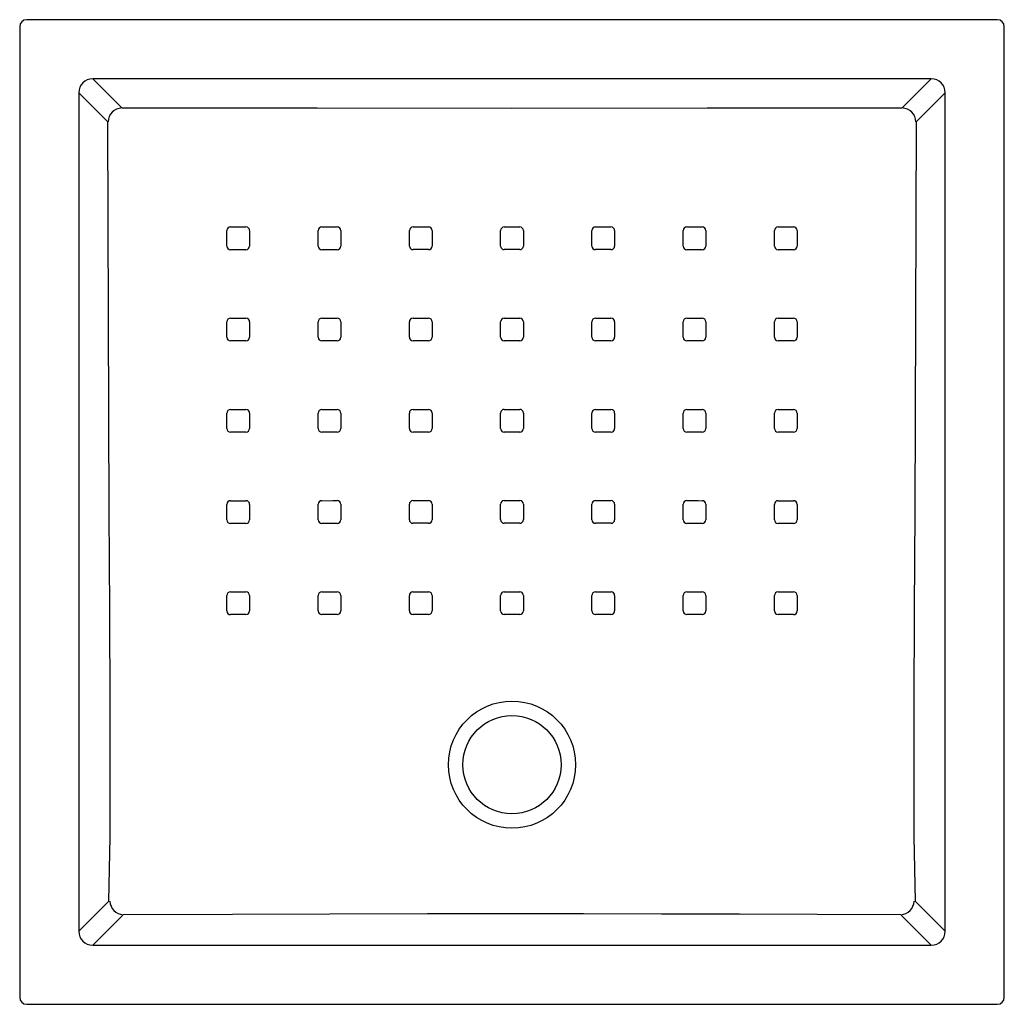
# Model space of a CAD drawing. Header units: millimetres. Extents: x 4757.06 to 4757.761, y 2645.923 to 2646.624.
import ezdxf

# ---------------------------------------------------------------- set-up
doc = ezdxf.new("R2010")
doc.units = ezdxf.units.MM
doc.layers.add('SANINDUSA', color=3, linetype='Continuous')

msp = doc.modelspace()

# ---------------------------------------------------------------- linework, layer by layer
at = {"layer": 'SANINDUSA'}
for p, q in [((4757.75642, 2646.62395), (4757.06503, 2646.62395)), ((4757.06003, 2646.61895), (4757.06003, 2645.92756)), ((4757.76142, 2645.92756), (4757.76142, 2646.61895)), ((4757.70943, 2646.58174), (4757.11202, 2646.58174)), ((4757.11202, 2646.58174), (4757.13267, 2646.56109)), ((4757.68878, 2646.56109), (4757.70943, 2646.58174)), ((4757.10224, 2646.57196), (4757.10224, 2645.97455)), ((4757.12289, 2646.55131), (4757.10224, 2646.57196)), ((4757.71921, 2646.57196), (4757.69856, 2646.55131)), ((4757.71921, 2645.97455), (4757.71921, 2646.57196)), ((4757.20763, 2646.4627), (4757.20763, 2646.4737)), ((4757.20763, 2646.3977), (4757.20763, 2646.4087)), ((4757.20763, 2646.3327), (4757.20763, 2646.3437)), ((4757.61382, 2646.3437), (4757.61382, 2646.3327)), ((4757.10224, 2645.97455), (4757.12363, 2645.99594)), ((4757.69782, 2645.99594), (4757.71921, 2645.97455)), ((4757.13341, 2645.98616), (4757.11202, 2645.96477)), ((4757.70943, 2645.96477), (4757.68804, 2645.98616)), ((4757.11202, 2645.96477), (4757.70943, 2645.96477)), ((4757.06503, 2645.92256), (4757.75642, 2645.92256))]:
    msp.add_line(p, q, dxfattribs=at)
at = {"layer": 'SANINDUSA', "flags": 128}
for points in [[(4757.1327, 2646.56106), (4757.27187, 2646.56105), (4757.41072, 2646.56103), (4757.54973, 2646.56105), (4757.68874, 2646.56106)], [(4757.12363, 2645.99594), (4757.1241, 2646.01887), (4757.1244, 2646.04187), (4757.12455, 2646.06493), (4757.12459, 2646.08802), (4757.12455, 2646.11111), (4757.12445, 2646.13417), (4757.12413, 2646.2037), (4757.12385, 2646.27324), (4757.12337, 2646.41207), (4757.12289, 2646.55131)], [(4757.69856, 2646.55131), (4757.69808, 2646.41207), (4757.6976, 2646.27324), (4757.69732, 2646.20394), (4757.697, 2646.13465), (4757.6969, 2646.11151), (4757.69686, 2646.08834), (4757.69689, 2646.06517), (4757.69705, 2646.04203), (4757.69734, 2646.01895), (4757.69782, 2645.99594)], [(4757.21022, 2646.47629), (4757.21822, 2646.47629), (4757.22122, 2646.47629)], [(4757.27522, 2646.4763), (4757.28322, 2646.4763), (4757.28622, 2646.4763)], [(4757.34022, 2646.47632), (4757.34822, 2646.47632), (4757.35122, 2646.47632)], [(4757.40522, 2646.47632), (4757.41322, 2646.47632), (4757.41623, 2646.47632)], [(4757.47023, 2646.47632), (4757.47823, 2646.47632), (4757.48123, 2646.47632)], [(4757.53523, 2646.4763), (4757.54323, 2646.4763), (4757.54623, 2646.4763)], [(4757.60023, 2646.47629), (4757.60823, 2646.47629), (4757.61123, 2646.47629)], [(4757.22381, 2646.4737), (4757.22381, 2646.4657), (4757.22381, 2646.4627)], [(4757.27263, 2646.46271), (4757.27263, 2646.47071), (4757.27263, 2646.47371)], [(4757.28881, 2646.47372), (4757.28881, 2646.46572), (4757.28881, 2646.46272)], [(4757.33763, 2646.46273), (4757.33763, 2646.47073), (4757.33763, 2646.47372)], [(4757.35381, 2646.47373), (4757.35381, 2646.46573), (4757.35381, 2646.46273)], [(4757.40263, 2646.46274), (4757.40263, 2646.47073), (4757.40263, 2646.47373)], [(4757.41882, 2646.47373), (4757.41882, 2646.46574), (4757.41882, 2646.46274)], [(4757.46764, 2646.46273), (4757.46764, 2646.47073), (4757.46764, 2646.47373)], [(4757.48382, 2646.47372), (4757.48382, 2646.46573), (4757.48382, 2646.46273)], [(4757.53264, 2646.46272), (4757.53264, 2646.47072), (4757.53264, 2646.47372)], [(4757.54882, 2646.47371), (4757.54882, 2646.46571), (4757.54882, 2646.46271)], [(4757.59764, 2646.4627), (4757.59764, 2646.4707), (4757.59764, 2646.4737)], [(4757.61382, 2646.4737), (4757.61382, 2646.4657), (4757.61382, 2646.4627)], [(4757.22122, 2646.46011), (4757.21322, 2646.46011), (4757.21022, 2646.46011)], [(4757.28622, 2646.46013), (4757.27822, 2646.46012), (4757.27522, 2646.46012)], [(4757.35122, 2646.46014), (4757.34322, 2646.46014), (4757.34022, 2646.46014)], [(4757.41623, 2646.46015), (4757.40823, 2646.46015), (4757.40522, 2646.46015)], [(4757.48123, 2646.46014), (4757.47323, 2646.46014), (4757.47023, 2646.46014)], [(4757.54623, 2646.46012), (4757.53823, 2646.46013), (4757.53523, 2646.46013)], [(4757.61123, 2646.46011), (4757.60323, 2646.46011), (4757.60023, 2646.46011)], [(4757.21022, 2646.41129), (4757.21822, 2646.41129), (4757.22122, 2646.4113)], [(4757.27521, 2646.41131), (4757.28321, 2646.41131), (4757.28621, 2646.41131)], [(4757.34021, 2646.41133), (4757.34821, 2646.41133), (4757.35122, 2646.41133)], [(4757.40522, 2646.41134), (4757.41322, 2646.41134), (4757.41623, 2646.41134)], [(4757.47023, 2646.41133), (4757.47823, 2646.41133), (4757.48124, 2646.41133)], [(4757.53524, 2646.41131), (4757.54324, 2646.41131), (4757.54624, 2646.41131)], [(4757.60023, 2646.4113), (4757.60823, 2646.41129), (4757.61123, 2646.41129)], [(4757.22381, 2646.40871), (4757.22381, 2646.40071), (4757.22381, 2646.39771)], [(4757.27262, 2646.39772), (4757.27262, 2646.40572), (4757.27262, 2646.40872)], [(4757.2888, 2646.40872), (4757.2888, 2646.40073), (4757.2888, 2646.39773)], [(4757.33762, 2646.39774), (4757.33762, 2646.40574), (4757.33762, 2646.40874)], [(4757.35381, 2646.40875), (4757.35381, 2646.40075), (4757.3538, 2646.39775)], [(4757.40263, 2646.39776), (4757.40263, 2646.40575), (4757.40263, 2646.40875)], [(4757.41882, 2646.40875), (4757.41882, 2646.40076), (4757.41882, 2646.39776)], [(4757.46764, 2646.39775), (4757.46764, 2646.40575), (4757.46764, 2646.40875)], [(4757.48383, 2646.40874), (4757.48383, 2646.40074), (4757.48383, 2646.39774)], [(4757.53265, 2646.39773), (4757.53265, 2646.40572), (4757.53265, 2646.40872)], [(4757.54883, 2646.40872), (4757.54883, 2646.40072), (4757.54883, 2646.39772)], [(4757.59764, 2646.39771), (4757.59764, 2646.4057), (4757.59764, 2646.40871)], [(4757.61382, 2646.4087), (4757.61382, 2646.4007), (4757.61382, 2646.3977)], [(4757.22122, 2646.39511), (4757.21322, 2646.39511), (4757.21022, 2646.39511)], [(4757.28621, 2646.39513), (4757.27821, 2646.39513), (4757.27521, 2646.39513)], [(4757.35121, 2646.39516), (4757.34321, 2646.39516), (4757.34021, 2646.39515)], [(4757.41623, 2646.39517), (4757.40823, 2646.39517), (4757.40522, 2646.39517)], [(4757.48124, 2646.39515), (4757.47324, 2646.39516), (4757.47024, 2646.39516)], [(4757.54624, 2646.39513), (4757.53824, 2646.39513), (4757.53524, 2646.39513)], [(4757.61123, 2646.39511), (4757.60323, 2646.39511), (4757.60023, 2646.39511)], [(4757.21022, 2646.34629), (4757.21822, 2646.3463), (4757.22122, 2646.3463)], [(4757.22381, 2646.34371), (4757.22381, 2646.33571), (4757.22381, 2646.33271)], [(4757.27262, 2646.33272), (4757.27262, 2646.34072), (4757.27262, 2646.34372)], [(4757.27521, 2646.34631), (4757.28321, 2646.34632), (4757.28621, 2646.34632)], [(4757.2888, 2646.34373), (4757.28879, 2646.33573), (4757.28879, 2646.33273)], [(4757.33762, 2646.33276), (4757.33762, 2646.34076), (4757.33762, 2646.34375)], [(4757.34021, 2646.34635), (4757.34821, 2646.34635), (4757.35121, 2646.34635)], [(4757.3538, 2646.34376), (4757.3538, 2646.33576), (4757.3538, 2646.33277)], [(4757.40263, 2646.33278), (4757.40263, 2646.34078), (4757.40263, 2646.34377)], [(4757.40522, 2646.34636), (4757.41322, 2646.34636), (4757.41623, 2646.34636)], [(4757.41882, 2646.34377), (4757.41882, 2646.33578), (4757.41882, 2646.33278)], [(4757.46765, 2646.33277), (4757.46765, 2646.34076), (4757.46765, 2646.34376)], [(4757.47024, 2646.34635), (4757.47824, 2646.34635), (4757.48124, 2646.34635)], [(4757.48383, 2646.34375), (4757.48383, 2646.33576), (4757.48383, 2646.33276)], [(4757.53266, 2646.33273), (4757.53265, 2646.34073), (4757.53265, 2646.34373)], [(4757.53524, 2646.34632), (4757.54324, 2646.34632), (4757.54624, 2646.34631)], [(4757.54883, 2646.34372), (4757.54883, 2646.33572), (4757.54883, 2646.33272)], [(4757.59764, 2646.33271), (4757.59764, 2646.34071), (4757.59764, 2646.34371)], [(4757.60023, 2646.3463), (4757.60823, 2646.34629), (4757.61123, 2646.34629)], [(4757.22122, 2646.33012), (4757.21322, 2646.33011), (4757.21022, 2646.33011)], [(4757.2862, 2646.33014), (4757.2782, 2646.33014), (4757.2752, 2646.33014)], [(4757.35121, 2646.33017), (4757.34321, 2646.33017), (4757.34021, 2646.33017)], [(4757.41623, 2646.33019), (4757.40823, 2646.33019), (4757.40522, 2646.33019)], [(4757.48124, 2646.33017), (4757.47325, 2646.33017), (4757.47024, 2646.33017)], [(4757.54624, 2646.33014), (4757.53825, 2646.33014), (4757.53525, 2646.33014)], [(4757.61123, 2646.33011), (4757.60323, 2646.33012), (4757.60023, 2646.33012)], [(4757.20763, 2646.26771), (4757.20763, 2646.27571), (4757.20763, 2646.27871)], [(4757.21022, 2646.2813), (4757.21822, 2646.2813), (4757.22121, 2646.2813)], [(4757.2238, 2646.27871), (4757.2238, 2646.27071), (4757.2238, 2646.26772)], [(4757.27261, 2646.26774), (4757.27261, 2646.27574), (4757.27261, 2646.27873)], [(4757.2752, 2646.28132), (4757.2832, 2646.28133), (4757.2862, 2646.28133)], [(4757.28879, 2646.27874), (4757.28879, 2646.27074), (4757.28879, 2646.26775)], [(4757.33761, 2646.26778), (4757.33761, 2646.27577), (4757.33761, 2646.27877)], [(4757.3402, 2646.28136), (4757.3482, 2646.28137), (4757.3512, 2646.28137)], [(4757.35379, 2646.27878), (4757.35379, 2646.27078), (4757.35379, 2646.26778)], [(4757.40263, 2646.2678), (4757.40263, 2646.2758), (4757.40263, 2646.2788)], [(4757.40522, 2646.28139), (4757.41322, 2646.28139), (4757.41623, 2646.28139)], [(4757.41882, 2646.2788), (4757.41882, 2646.2708), (4757.41882, 2646.2678)], [(4757.46766, 2646.26778), (4757.46766, 2646.27578), (4757.46766, 2646.27878)], [(4757.47025, 2646.28137), (4757.47825, 2646.28136), (4757.48125, 2646.28136)], [(4757.48384, 2646.27877), (4757.48384, 2646.27077), (4757.48384, 2646.26778)], [(4757.53266, 2646.26775), (4757.53266, 2646.27574), (4757.53266, 2646.27874)], [(4757.53525, 2646.28133), (4757.54325, 2646.28133), (4757.54625, 2646.28132)], [(4757.54884, 2646.27873), (4757.54884, 2646.27073), (4757.54884, 2646.26774)], [(4757.59765, 2646.26772), (4757.59765, 2646.27572), (4757.59765, 2646.27871)], [(4757.60023, 2646.2813), (4757.60823, 2646.2813), (4757.61123, 2646.2813)], [(4757.61382, 2646.27871), (4757.61382, 2646.27071), (4757.61382, 2646.26771)], [(4757.22121, 2646.26513), (4757.21321, 2646.26512), (4757.21022, 2646.26512)], [(4757.2862, 2646.26516), (4757.2782, 2646.26515), (4757.2752, 2646.26515)], [(4757.3512, 2646.26519), (4757.3432, 2646.26519), (4757.3402, 2646.26519)], [(4757.41623, 2646.26521), (4757.40823, 2646.26521), (4757.40522, 2646.26521)], [(4757.48125, 2646.26519), (4757.47325, 2646.26519), (4757.47025, 2646.26519)], [(4757.54625, 2646.26515), (4757.53825, 2646.26515), (4757.53525, 2646.26516)], [(4757.61123, 2646.26512), (4757.60323, 2646.26513), (4757.60024, 2646.26513)], [(4757.21022, 2646.21633), (4757.21822, 2646.21633), (4757.22121, 2646.21633)], [(4757.2752, 2646.21636), (4757.2832, 2646.21636), (4757.2862, 2646.21636)], [(4757.3402, 2646.21639), (4757.3482, 2646.21639), (4757.3512, 2646.21639)], [(4757.40522, 2646.21641), (4757.41322, 2646.21641), (4757.41623, 2646.21641)], [(4757.47025, 2646.21639), (4757.47825, 2646.21639), (4757.48125, 2646.21639)], [(4757.53525, 2646.21636), (4757.54325, 2646.21636), (4757.54625, 2646.21636)], [(4757.60024, 2646.21633), (4757.60824, 2646.21633), (4757.61123, 2646.21633)], [(4757.20763, 2646.20275), (4757.20763, 2646.21075), (4757.20763, 2646.21374)], [(4757.2238, 2646.21374), (4757.2238, 2646.20575), (4757.2238, 2646.20275)], [(4757.27261, 2646.20277), (4757.27261, 2646.21077), (4757.27261, 2646.21377)], [(4757.28879, 2646.21377), (4757.28879, 2646.20578), (4757.28879, 2646.20278)], [(4757.33761, 2646.2028), (4757.33761, 2646.2108), (4757.33761, 2646.2138)], [(4757.35379, 2646.21381), (4757.35379, 2646.20581), (4757.35379, 2646.20281)], [(4757.40263, 2646.20282), (4757.40263, 2646.21082), (4757.40263, 2646.21382)], [(4757.41882, 2646.21382), (4757.41882, 2646.20582), (4757.41882, 2646.20282)], [(4757.46766, 2646.20281), (4757.46766, 2646.21081), (4757.46766, 2646.21381)], [(4757.48384, 2646.2138), (4757.48384, 2646.2058), (4757.48384, 2646.2028)], [(4757.53266, 2646.20278), (4757.53266, 2646.21078), (4757.53266, 2646.21377)], [(4757.54884, 2646.21377), (4757.54884, 2646.20577), (4757.54884, 2646.20277)], [(4757.59765, 2646.20275), (4757.59765, 2646.21075), (4757.59765, 2646.21374)], [(4757.61382, 2646.21374), (4757.61382, 2646.20574), (4757.61382, 2646.20275)], [(4757.22121, 2646.20016), (4757.21321, 2646.20016), (4757.21021, 2646.20016)], [(4757.2862, 2646.20019), (4757.2782, 2646.20019), (4757.2752, 2646.20019)], [(4757.3512, 2646.20022), (4757.3432, 2646.20022), (4757.3402, 2646.20022)], [(4757.41623, 2646.20023), (4757.40823, 2646.20023), (4757.40522, 2646.20023)], [(4757.48125, 2646.20022), (4757.47325, 2646.20022), (4757.47025, 2646.20022)], [(4757.54625, 2646.20019), (4757.53825, 2646.20019), (4757.53525, 2646.20019)], [(4757.61123, 2646.20016), (4757.60323, 2646.20016), (4757.60024, 2646.20016)], [(4757.68777, 2645.98637), (4757.62823, 2645.98653), (4757.57268, 2645.98669), (4757.51713, 2645.98688), (4757.46158, 2645.98702), (4757.40603, 2645.98706), (4757.35049, 2645.98693), (4757.28107, 2645.98671), (4757.21164, 2645.98657), (4757.13368, 2645.98637)]]:
    msp.add_lwpolyline(points, dxfattribs=at)
at = {"layer": 'SANINDUSA'}
for radius in [0.0453, 0.035]:
    msp.add_circle((4757.41072, 2646.09326), radius, dxfattribs=at)
for centre, radius, start, end in [((4757.13329, 2646.55073), 0.01035, 93.26206, 176.93718), ((4757.68816, 2646.55073), 0.01035, 3.06259, 86.73822), ((4757.21022, 2646.4737), 0.00259, 90.00341, 180), ((4757.22122, 2646.4737), 0.00259, 0, 90.00514), ((4757.27522, 2646.47371), 0.00259, 90.00425, 180), ((4757.28622, 2646.47372), 0.00259, 0, 90.01245), ((4757.34022, 2646.47372), 0.00259, 89.99971, 179.98941), ((4757.35122, 2646.47373), 0.00259, 0, 90.01695), ((4757.40522, 2646.47373), 0.00259, 89.99292, 179.98533), ((4757.41623, 2646.47373), 0.00259, 0.0082, 90.01355), ((4757.47023, 2646.47373), 0.00259, 89.98896, 179.98664), ((4757.48123, 2646.47372), 0.00259, 0, 90.00545), ((4757.53523, 2646.47372), 0.00259, 89.99001, 180), ((4757.54623, 2646.47371), 0.00259, 0, 89.99876), ((4757.60023, 2646.4737), 0.00259, 89.99643, 180), ((4757.61123, 2646.4737), 0.00259, 0, 89.99693), ((4757.21022, 2646.4627), 0.00259, 180, 270.00266), ((4757.22122, 2646.4627), 0.00259, 270.0063, 0), ((4757.27522, 2646.46271), 0.00259, 180, 270.01262), ((4757.28622, 2646.46272), 0.00259, 270.00616, 0), ((4757.34022, 2646.46273), 0.00259, 180, 270.01821), ((4757.35122, 2646.46273), 0.00259, 269.99961, 359.98688), ((4757.40522, 2646.46274), 0.00259, 180, 270.01806), ((4757.41623, 2646.46274), 0.00259, 269.99109, 359.98352), ((4757.47023, 2646.46273), 0.00259, 180, 270.00712), ((4757.48123, 2646.46273), 0.00259, 269.98679, 359.98914), ((4757.53523, 2646.46272), 0.00259, 180, 269.99618), ((4757.54623, 2646.46271), 0.00259, 269.98845, 0), ((4757.60023, 2646.4627), 0.00259, 180, 269.99455), ((4757.61123, 2646.4627), 0.00259, 269.99717, 0), ((4757.21022, 2646.4087), 0.00259, 90.00824, 180), ((4757.22122, 2646.40871), 0.00259, 0, 90.00515), ((4757.27521, 2646.40872), 0.00259, 90.01254, 180), ((4757.28621, 2646.40872), 0.00259, 0, 90.01819), ((4757.34021, 2646.40874), 0.00259, 90.0061, 179.98928), ((4757.35122, 2646.40875), 0.00259, 0, 90.02341), ((4757.40522, 2646.40875), 0.00259, 89.99124, 179.98305), ((4757.41623, 2646.40875), 0.00259, 0.00974, 90.01597), ((4757.47023, 2646.40875), 0.00259, 89.98249, 179.98618), ((4757.48124, 2646.40874), 0.00259, 0, 89.99999), ((4757.53524, 2646.40872), 0.00259, 89.98395, 180), ((4757.54624, 2646.40872), 0.00259, 0, 89.98763), ((4757.60023, 2646.40871), 0.00259, 89.99278, 180), ((4757.61123, 2646.4087), 0.00259, 0, 89.98855), ((4757.21022, 2646.3977), 0.00259, 180, 270.00087), ((4757.22122, 2646.39771), 0.00259, 270.01214, 0), ((4757.27521, 2646.39772), 0.00259, 180, 270.01622), ((4757.28621, 2646.39773), 0.00259, 270.01527, 0), ((4757.34021, 2646.39774), 0.00259, 180, 270.02586), ((4757.35121, 2646.39775), 0.00259, 270.00616, 359.98461), ((4757.40522, 2646.39776), 0.00259, 180.01051, 270.02213), ((4757.41623, 2646.39776), 0.00259, 269.98851, 359.97951), ((4757.47024, 2646.39775), 0.00259, 180.00865, 270.00058), ((4757.48124, 2646.39774), 0.00259, 269.97942, 359.98958), ((4757.53524, 2646.39773), 0.00259, 180, 269.98565), ((4757.54624, 2646.39772), 0.00259, 269.98406, 0), ((4757.60023, 2646.39771), 0.00259, 180, 269.98564), ((4757.61123, 2646.3977), 0.00259, 269.99664, 0), ((4757.21022, 2646.3437), 0.00259, 90.01019, 180), ((4757.22122, 2646.34371), 0.00259, 0, 90.00477), ((4757.27521, 2646.34372), 0.00259, 90.02222, 180), ((4757.28621, 2646.34373), 0.00259, 0, 90.02488), ((4757.34021, 2646.34375), 0.00259, 90.01492, 179.98706), ((4757.35121, 2646.34376), 0.00259, 0, 90.0336), ((4757.40522, 2646.34377), 0.00259, 89.99212, 179.9769), ((4757.41623, 2646.34377), 0.00259, 0.01183, 90.01915), ((4757.47024, 2646.34376), 0.00259, 89.97483, 179.98626), ((4757.48124, 2646.34375), 0.00259, 0, 89.98988), ((4757.53524, 2646.34373), 0.00259, 89.97587, 180), ((4757.54624, 2646.34372), 0.00259, 0, 89.97815), ((4757.60023, 2646.34371), 0.00259, 89.99172, 180), ((4757.61123, 2646.3437), 0.00259, 0, 89.98519), ((4757.21022, 2646.3327), 0.00259, 180, 269.99952), ((4757.22122, 2646.33271), 0.00259, 270.01459, 0), ((4757.2752, 2646.33272), 0.00259, 180, 270.02389), ((4757.2862, 2646.33273), 0.00259, 270.02513, 0), ((4757.3402, 2646.33276), 0.00259, 180, 270.03546), ((4757.35121, 2646.33277), 0.00259, 270.01431, 359.98041), ((4757.40522, 2646.33278), 0.00259, 180.01308, 270.02845), ((4757.41623, 2646.33278), 0.00259, 269.98404, 359.97509), ((4757.47024, 2646.33277), 0.00259, 180.01036, 269.99491), ((4757.48125, 2646.33276), 0.00259, 269.96944, 359.99033), ((4757.53525, 2646.33273), 0.00259, 180, 269.97579), ((4757.54625, 2646.33272), 0.00259, 269.97505, 0), ((4757.60023, 2646.33271), 0.00259, 180, 269.98115), ((4757.61123, 2646.3327), 0.00259, 269.99521, 0.00941), ((4757.21022, 2646.27871), 0.00259, 90.0086, 180), ((4757.22122, 2646.27871), 0.00259, 0, 90.01022), ((4757.2752, 2646.27873), 0.00259, 90.02778, 180), ((4757.2862, 2646.27874), 0.00259, 0, 90.03735), ((4757.3402, 2646.27877), 0.00259, 90.02319, 179.98076), ((4757.35121, 2646.27878), 0.00259, 0, 90.04592), ((4757.40522, 2646.27879), 0.00259, 89.99091, 179.97284), ((4757.41623, 2646.2788), 0.00259, 0.01386, 90.02239), ((4757.47024, 2646.27878), 0.00259, 89.96334, 179.9839), ((4757.48125, 2646.27877), 0.00259, 0.0102, 89.98518), ((4757.53525, 2646.27874), 0.00259, 89.96562, 180), ((4757.54625, 2646.27873), 0.00259, 0, 89.97406), ((4757.60023, 2646.27871), 0.00259, 89.98849, 180), ((4757.61123, 2646.27871), 0.00259, 0, 89.98789), ((4757.21022, 2646.26771), 0.00259, 180, 270.00553), ((4757.22121, 2646.26772), 0.00259, 270.01265, 0), ((4757.2752, 2646.26774), 0.00259, 180, 270.03826), ((4757.2862, 2646.26775), 0.00259, 270.03005, 359.98841), ((4757.3402, 2646.26778), 0.00259, 180, 270.05058), ((4757.3512, 2646.26779), 0.00259, 270.018, 359.97541), ((4757.40522, 2646.2678), 0.00259, 180.01464, 270.03348), ((4757.41623, 2646.2678), 0.00259, 269.98123, 359.97131), ((4757.47025, 2646.26779), 0.00259, 180.01481, 269.99178), ((4757.48125, 2646.26778), 0.00259, 269.95784, 359.9861), ((4757.53525, 2646.26775), 0.00259, 180.00902, 269.97253), ((4757.54625, 2646.26774), 0.00259, 269.96453, 0), ((4757.60024, 2646.26772), 0.00259, 180, 269.98649), ((4757.61123, 2646.26771), 0.00259, 269.99277, 0), ((4757.21022, 2646.21374), 0.00259, 90.00327, 179.98618), ((4757.22121, 2646.21374), 0.00259, 0, 90.03047), ((4757.2752, 2646.21376), 0.00259, 90.02666, 179.97663), ((4757.2862, 2646.21377), 0.00259, 0, 90.0561), ((4757.3402, 2646.2138), 0.00259, 90.02458, 179.97081), ((4757.3512, 2646.21381), 0.00259, 0, 90.05465), ((4757.40522, 2646.21382), 0.00259, 89.98951, 179.97292), ((4757.41623, 2646.21382), 0.00259, 0.01488, 90.02203), ((4757.47025, 2646.21381), 0.00259, 89.95636, 179.98365), ((4757.48125, 2646.2138), 0.00259, 0.01757, 89.98639), ((4757.53525, 2646.21377), 0.00259, 89.9522, 179.98844), ((4757.54625, 2646.21376), 0.00259, 0.01691, 89.9798), ((4757.60024, 2646.21374), 0.00259, 89.97601, 179.98771), ((4757.61123, 2646.21374), 0.00259, 0, 90.00431), ((4757.21021, 2646.20275), 0.00259, 180.00903, 270.03089), ((4757.22121, 2646.20275), 0.00259, 270.00514, 359.97672), ((4757.2752, 2646.20277), 0.00259, 180, 270.06017), ((4757.2862, 2646.20278), 0.00259, 270.02943, 359.97123), ((4757.3402, 2646.20281), 0.00259, 180, 270.05697), ((4757.3512, 2646.20281), 0.00259, 270.01978, 359.97099), ((4757.40522, 2646.20282), 0.00259, 180.01272, 270.02947), ((4757.41623, 2646.20282), 0.00259, 269.98265, 359.97582), ((4757.47025, 2646.20281), 0.00259, 180.01867, 269.99056), ((4757.48125, 2646.20281), 0.00259, 269.9535, 359.9865), ((4757.53525, 2646.20278), 0.00259, 180.01761, 269.98173), ((4757.54625, 2646.20277), 0.00259, 269.95112, 359.98424), ((4757.60024, 2646.20275), 0.00259, 180.01469, 270.00378), ((4757.61124, 2646.20275), 0.00259, 269.97849, 359.98061), ((4757.13458, 2645.99679), 0.01046, 184.15288, 265.01952), ((4757.68686, 2645.99679), 0.01046, 274.9804, 355.8472)]:
    msp.add_arc(centre, radius, start, end, dxfattribs=at)
for centre, major_axis, ratio, start_param, end_param in [((4757.06503, 2646.61895), (0.00354, -0.00354), 0.999695, 2.356347, 3.926839), ((4757.75642, 2646.61895), (0.00354, 0.00354), 0.999695, 5.497939, 7.068431), ((4757.11286, 2646.57112), (0.00793, -0.00793), 0.891198, 2.377815, 3.90537), ((4757.70859, 2646.57112), (0.00793, 0.00793), 0.891198, 5.519408, 7.046963), ((4757.11286, 2645.97539), (0.00793, 0.00793), 0.891198, 2.377815, 3.90537), ((4757.70859, 2645.97539), (-0.00793, 0.00793), 0.891198, 2.377815, 3.90537), ((4757.06503, 2645.92756), (0.00354, 0.00354), 0.999695, 2.356347, 3.926839), ((4757.75642, 2645.92756), (0.00354, -0.00354), 0.999695, 5.497939, 7.068431)]:
    msp.add_ellipse(centre, major_axis=major_axis, ratio=ratio, start_param=start_param, end_param=end_param, dxfattribs=at)

doc.saveas('drawing.dxf')
